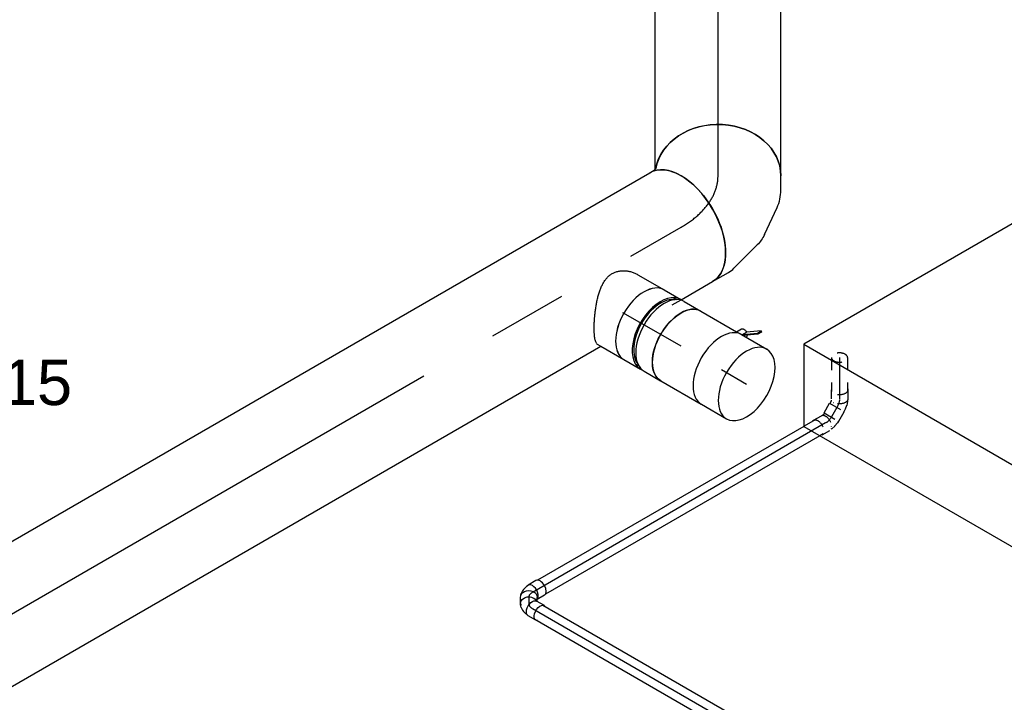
# Model space of a CAD drawing. Extents: x -238422 to 258194, y -34825 to 126331.
# Tile 81 of 239: x -23786 to -21827, y -26053 to -24696. Entities that reach past the tile are written whole.
import ezdxf
from ezdxf.enums import TextEntityAlignment as Align

# ---------------------------------------------------------------- set-up
doc = ezdxf.new("R2010")
doc.units = 0
doc.header["$LTSCALE"] = 50
doc.linetypes.add('CENTER2', pattern=[28.575, 19.05, -3.175, 3.175, -3.175])
doc.linetypes.add('STREEPJES', pattern=[0.1, 0.05, -0.05])
doc.layers.get('0').update_dxf_attribs({"linetype": 'CONTINUOUS'})
for name, color, linetype in [('WL524---_D', 153, 'CONTINUOUS'), ('WL524---_HARTLIJN', 8, 'CONTINUOUS'), ('WL570---_TOEVOER', 3, 'CONTINUOUS'), ('WL570---_TOEVOER_HL', 8, 'CONTINUOUS'), ('WL570---_TOEVOER_RST', 2, 'CONTINUOUS'), ('WL570---_TOEVOER_RST_HL', 1, 'CONTINUOUS'), ('WL5911--_D', 2, 'CONTINUOUS'), ('WM570---_TOEVOER_PR', 1, 'CONTINUOUS'), ('WM570---_TOEVOER_RST_PR', 1, 'CONTINUOUS')]:
    doc.layers.add(name, color=color, linetype=linetype)
doc.styles.add('BURO-018', font='ARIAL.TTF', dxfattribs={"height": 90})
doc.styles.add('BURO-025', font='ARIAL.TTF', dxfattribs={"height": 125})

# ---------------------------------------------------------------- blocks, each defined once
blk = doc.blocks.new('*U1431')
at = {"color": 0, "ltscale": 10}
for p, q in [((15, 16, -1607.1), (1303.6, 16, -1607.1)), ((15, -16, -1607.1), (1317.6, -16, -1607.1))]:
    blk.add_line(p, q, dxfattribs=at)
at = {"layer": 'WL524---_HARTLIJN', "linetype": 'CENTER2'}
blk.add_line((0, 0, -1607.1), (1329.8, 0, -1607.1), dxfattribs=at)
at = {"layer": 'WL524---_D', "color": 1, "style": 'BURO-018'}
blk.add_attdef('POSNR', text='', height=90, dxfattribs=at).set_placement((0, 0), align=Align.MIDDLE)
blk = doc.blocks.new('*U1432')
at = {"color": 0, "ltscale": 10}
for p, q in [((-1.5, 31, -1601.3), (-10.5, 15.5, -1601.3)), ((-9.6, 7.1, -1601.3), (-9.3, 6.5, -1601.3)), ((27.6, 14.2, -1601.3), (18.6, -1.3, -1601.3)), ((-5.3, -16, -1601.3), (-2.4, -16, -1601.3)), ((2, -15, -1601.3), (7.5, -12.5, -1601.3)), ((7.5, -12.5, -1601.3), (10.1, -10.7, -1601.3)), ((10.1, -10.7, -1601.3), (14.7, -6, -1601.3)), ((10.9, -4.8, -1601.3), (10.3, -4.8, -1601.3)), ((15.8, -4.6, -1601.3), (14.7, -6, -1601.3)), ((15.8, -4.6, -1601.3), (16.5, -3.5, -1601.3))]:
    blk.add_line(p, q, dxfattribs=at)
at = {"color": 0, "ltscale": 10, "extrusion": (8.93631e-32, -4.49688e-17, -1)}
for centre, start_param, end_param in [((13.1, 22.6, -1601.3), 0, 3.451437), ((4.1, 7.1, -1601.3), 0, 3.141593), ((13.1, 22.6, -1601.3), 5.973341, 6.280044)]:
    blk.add_ellipse(centre, major_axis=(14.5, -8.4), ratio=0.57735, start_param=start_param, end_param=end_param, dxfattribs=at)
at = {"color": 0, "ltscale": 10, "extrusion": (8.78224e-32, -4.49688e-17, -1)}
blk.add_ellipse((-3.6, 0, -1601.3), major_axis=(-3.5, 15.8), ratio=0.803023, start_param=2.966153, end_param=3.317032, dxfattribs=at)
at = {"layer": 'WL524---_HARTLIJN', "linetype": 'CENTER2'}
blk.add_line((-17.9, 0, -1601.3), (-5.3, 0, -1601.3), dxfattribs=at)
blk.add_ellipse((-5.3, 22.2, -1601.3), major_axis=(0, 22.2), ratio=0.57735, start_param=3.141593, end_param=3.926991, dxfattribs=at)
at = {"layer": 'WL524---_D', "color": 1, "style": 'BURO-018'}
blk.add_attdef('POSNR', text='', height=90, dxfattribs=at).set_placement((0, 0), align=Align.MIDDLE)
blk = doc.blocks.new('*U1433')
at = {"color": 0, "ltscale": 10}
for p, q in [((-7.6, 20.5, -1567.8), (-11.7, 13.4, -1567.8)), ((-26.1, 16.8, -1567.8), (-9.7, 16.8, -1567.8)), ((23.8, 7.6, -1567.8), (17.4, -3.4, -1567.8)), ((-26.1, -16.8, -1567.8), (-8.2, -16.8, -1567.8)), ((-7.5, -16, -1567.8), (-3.9, -16, -1567.8)), ((-2.2, -15.8, -1567.8), (-3.9, -16, -1567.8)), ((-2.2, -15.8, -1567.8), (4.2, -14.1, -1567.8)), ((4.2, -14.1, -1567.8), (7.1, -12.7, -1567.8)), ((7.1, -12.7, -1567.8), (12, -9.3, -1567.8)), ((14.6, -6.7, -1567.8), (12, -9.3, -1567.8))]:
    blk.add_line(p, q, dxfattribs=at)
for centre, start_param, end_param in [((-26.1, 0, -1567.8), 3.141593, 6.283185), ((-8.2, 0, -1567.8), 3.315818, 6.59303)]:
    blk.add_ellipse(centre, major_axis=(0, -16.8), ratio=0.57735, start_param=start_param, end_param=end_param, dxfattribs=at)
at = {"color": 0, "ltscale": 10, "extrusion": (3.41963e-17, -1.97432e-17, -1)}
for centre, start_param, end_param in [((2.9, 5, -1567.8), 0, 3.141593), ((9.2, 16, -1567.8), 0, 2.749748), ((9.2, 16, -1567.8), 5.946033, 6.280044)]:
    blk.add_ellipse(centre, major_axis=(14.5, -8.4), ratio=0.816497, start_param=start_param, end_param=end_param, dxfattribs=at)
at = {"layer": 'WL524---_HARTLIJN', "linetype": 'CENTER2'}
blk.add_ellipse((-16.6, 15.7, -1567.8), major_axis=(-19.2, 11.1), ratio=0.57735, start_param=2.356194, end_param=3.141593, dxfattribs=at)
at = {"layer": 'WL524---_D', "color": 1, "style": 'BURO-018'}
blk.add_attdef('POSNR', text='', height=90, dxfattribs=at).set_placement((0, 0), align=Align.MIDDLE)
blk = doc.blocks.new('*U1434')
at = {"color": 8, "linetype": 'STREEPJES', "ltscale": 10}
for p, q in [((15, 16, -1085.6), (22.7, 16, -1085.6)), ((15, -16, -1085.6), (41, -16, -1085.6))]:
    blk.add_line(p, q, dxfattribs=at)
at = {"color": 0, "ltscale": 10}
for p, q in [((22.7, 16, -1085.6), (652.9, 16, -1085.6)), ((41, -16, -1085.6), (652.9, -16, -1085.6))]:
    blk.add_line(p, q, dxfattribs=at)
at = {"layer": 'WL524---_HARTLIJN', "linetype": 'CENTER2'}
blk.add_line((0, 0, -1085.6), (673.8, 0, -1085.6), dxfattribs=at)
at = {"layer": 'WL524---_D', "color": 1, "style": 'BURO-018'}
blk.add_attdef('POSNR', text='', height=90, dxfattribs=at).set_placement((0, 0), align=Align.MIDDLE)
blk = doc.blocks.new('*U1435')
at = {"color": 8, "linetype": 'STREEPJES', "ltscale": 10}
for p, q in [((-9, 16, -1079.9), (-5.1, 16, -1079.9)), ((-5, 16, -1079.9), (3, 14.8, -1079.9)), ((3.3, 14.7, -1079.9), (3, 14.8, -1079.9)), ((3.3, 14.7, -1079.9), (10.7, 12.2, -1079.9)), ((7.1, 9.6, -1079.9), (6.5, 9.3, -1079.9)), ((10.7, 12.2, -1079.9), (11.4, 11.9, -1079.9)), ((11.4, 11.9, -1079.9), (12.5, 11.3, -1079.9)), ((31, 1.5, -1079.9), (15.5, 10.5, -1079.9)), ((-9, -16, -1079.9), (-7.5, -16, -1079.9)), ((-7.5, -16, -1079.9), (-4.4, -16.5, -1079.9)), ((-4.8, -10.9, -1079.9), (-4.8, -10.3, -1079.9)), ((-4.4, -16.5, -1079.9), (-3.2, -16.9, -1079.9)), ((14.2, -27.6, -1079.9), (-1.3, -18.6, -1079.9))]:
    blk.add_line(p, q, dxfattribs=at)
at = {"color": 8, "linetype": 'STREEPJES', "ltscale": 10, "extrusion": (2.03185e-17, 7.58296e-17, -1)}
for centre, start_param, end_param in [((7.1, -4.1, -1079.9), 0, 3.141593), ((22.6, -13.1, -1079.9), 0, 3.451437), ((22.6, -13.1, -1079.9), 5.973341, 6.280044)]:
    blk.add_ellipse(centre, major_axis=(-8.4, -14.5), ratio=0.57735, start_param=start_param, end_param=end_param, dxfattribs=at)
at = {"layer": 'WL524---_HARTLIJN', "linetype": 'CENTER2'}
blk.add_line((-31, 0, -1079.9), (-9.2, 0, -1079.9), dxfattribs=at)
at = {"layer": 'WL524---_HARTLIJN', "linetype": 'CENTER2', "extrusion": (2.03185e-17, 7.58296e-17, -1)}
blk.add_ellipse((-9.2, -12.8, -1079.9), major_axis=(22.2, 0), ratio=0.57735, start_param=4.712389, end_param=5.497787, dxfattribs=at)
at = {"layer": 'WL524---_D', "color": 1, "style": 'BURO-018'}
blk.add_attdef('POSNR', text='', height=90, dxfattribs=at).set_placement((0, 0), align=Align.MIDDLE)
blk = doc.blocks.new('*U1436')
at = {"color": 8, "linetype": 'STREEPJES', "ltscale": 10}
for p, q in [((0, 16, -1143.9), (67.5, 16, -1143.9)), ((0, -16, -1143.9), (67.5, -16, -1143.9))]:
    blk.add_line(p, q, dxfattribs=at)
for start_param, end_param in [(0, 3.141593), (3.141593, 6.283185)]:
    blk.add_ellipse((0, 0, -1143.9), major_axis=(0, 16), ratio=0.57735, start_param=start_param, end_param=end_param, dxfattribs=at)
at = {"layer": 'WL524---_HARTLIJN', "linetype": 'CENTER2'}
blk.add_line((0, 0, -1143.9), (82.5, 0, -1143.9), dxfattribs=at)
at = {"layer": 'WL524---_D', "color": 1, "style": 'BURO-018'}
blk.add_attdef('POSNR', text='', height=90, dxfattribs=at).set_placement((0, 0), align=Align.MIDDLE)
blk = doc.blocks.new('*U1437')
at = {"color": 8, "linetype": 'STREEPJES', "ltscale": 10}
for p, q in [((-26.1, 16.8, -1079.9), (-8.2, 16.8, -1079.9)), ((-5.2, 16, -1079.9), (-3.9, 16, -1079.9)), ((-3.1, 15.9, -1079.9), (-3.9, 16, -1079.9)), ((-3.1, 15.9, -1079.9), (4.5, 14.4, -1079.9)), ((-1.3, 11.9, -1079.9), (-1, 11.3, -1079.9)), ((0.3, -19.5, -1079.9), (17.1, 9.5, -1079.9)), ((4.5, 14.4, -1079.9), (4.8, 14.3, -1079.9)), ((4.8, 14.3, -1079.9), (12.4, 11.3, -1079.9)), ((12.4, 11.3, -1079.9), (16, 9.3, -1079.9)), ((17.1, 9.5, -1079.9), (16, 9.3, -1079.9)), ((36.1, -1.5, -1079.9), (17.1, 9.5, -1079.9)), ((-26.1, -16.8, -1079.9), (-8.2, -16.8, -1079.9)), ((-5.6, -16.2, -1079.9), (-4.4, -16.5, -1079.9)), ((-4.4, -16.5, -1079.9), (-1.5, -17.6, -1079.9)), ((-1.5, -17.6, -1079.9), (0, -18.5, -1079.9)), ((-1.3, -11.9, -1079.9), (-1, -11.3, -1079.9)), ((0.3, -19.5, -1079.9), (0, -18.5, -1079.9)), ((19.3, -30.5, -1079.9), (0.3, -19.5, -1079.9)), ((19.3, -30.5, -1079.9), (36.1, -1.5, -1079.9))]:
    blk.add_line(p, q, dxfattribs=at)
at = {"color": 8, "linetype": 'STREEPJES', "ltscale": 10, "extrusion": (-2.77556e-17, -1.11022e-16, -1)}
for centre, start_param, end_param in [((-26.1, 0, -1079.9), 0, 3.451437), ((-26.1, 0, -1079.9), 5.973341, 6.280044), ((-8.2, 0, -1079.9), 0, 3.141593)]:
    blk.add_ellipse(centre, major_axis=(0, 16.8), ratio=0.57735, start_param=start_param, end_param=end_param, dxfattribs=at)
at = {"layer": 'WL524---_HARTLIJN', "linetype": 'CENTER2', "extrusion": (-2.77556e-17, -1.11022e-16, -1)}
blk.add_ellipse((1.6, -15.7, -1079.9), major_axis=(19.2, -11.1), ratio=0.57735, start_param=3.926991, end_param=4.712389, dxfattribs=at)
at = {"layer": 'WL524---_D', "color": 1, "style": 'BURO-018'}
blk.add_attdef('POSNR', text='', height=90, dxfattribs=at).set_placement((0, 0), align=Align.MIDDLE)
blk = doc.blocks.new('*U1807')
at = {"color": 0, "ltscale": 10}
for p, q in [((-225.4, 278.6, -1083.4), (-333.2, 91.9, -1083.4)), ((160.8, 278.6, -1083.4), (-225.4, 278.6, -1083.4)), ((-32.3, -55.9, -1083.4), (-225.4, 278.6, -1083.4)), ((354, -55.9, -1083.4), (160.8, 278.6, -1083.4)), ((-430.7, 95.5, -1083.4), (-428.7, 99, -1083.4)), ((-329, 99, -1083.4), (-428.7, 99, -1083.4)), ((-428.7, 99, -1083.4), (-403.2, 54.8, -1083.4)), ((-430.7, 95.5, -1083.4), (-405.9, 52.6, -1083.4)), ((-152.7, -264.5, -1083.4), (-32.3, -55.9, -1083.4)), ((354, -55.9, -1083.4), (-32.3, -55.9, -1083.4)), ((233.5, -264.5, -1083.4), (354, -55.9, -1083.4)), ((-262.4, -74.4, -1083.4), (-152.7, -264.5, -1083.4)), ((-316.5, -102.4, -1083.4), (-187.8, -325.3, -1083.4)), ((-314.4, -98.8, -1083.4), (-185.8, -321.7, -1083.4)), ((300.1, -321.7, -1083.4), (250.3, -235.5, -1083.4)), ((-152.7, -264.5, -1083.4), (233.5, -264.5, -1083.4)), ((-185.8, -321.7, -1083.4), (-187.8, -325.3, -1083.4)), ((-187.8, -325.3, -1083.4), (298, -325.3, -1083.4)), ((-185.8, -321.7, -1083.4), (300.1, -321.7, -1083.4)), ((298, -325.3, -1083.4), (300.1, -321.7, -1083.4))]:
    blk.add_line(p, q, dxfattribs=at)
at = {"color": 8, "linetype": 'STREEPJES', "ltscale": 10}
for q in [(23.5, 182.1, -1083.4), (-11.9, 172.6, -1083.4), (69.8, 172.6, -1083.4), (-26.8, 146.7, -1083.4), (114.6, 146.7, -1083.4), (-17.4, 111.4, -1083.4), (14, 76, -1083.4), (58.8, 50.1, -1083.4), (105.1, 40.7, -1083.4), (140.5, 50.1, -1083.4), (155.4, 76, -1083.4), (145.9, 111.4, -1083.4)]:
    blk.add_line((64.3, 111.4, -1083.4), q, dxfattribs=at)
at = {"color": 0, "ltscale": 10}
blk.add_ellipse((64.3, 111.4, -1083.4), major_axis=(86.6, -50), ratio=0.57735, dxfattribs=at)
at = {"layer": 'WL570---_TOEVOER_RST_HL', "linetype": 'CENTER2'}
blk.add_circle((0, 0, -1083.4), 0.075, dxfattribs=at)
at = {"layer": 'WL570---_TOEVOER_RST', "color": 1, "style": 'BURO-018'}
for tag in ['MC', 'Q']:
    blk.add_attdef(tag, text='', height=90, dxfattribs=at).set_placement((0, 0), align=Align.MIDDLE)
at = {"layer": 'WM570---_TOEVOER_RST_PR', "color": 1, "style": 'BURO-018'}
blk.add_attdef('POSNR', text='', height=90, dxfattribs=at).set_placement((0, 0), align=Align.MIDDLE)
blk = doc.blocks.new('*U1880')
at = {"color": 2, "ltscale": 10}
for p, q in [((-285.8, 282.8, -1326.1), (-530.7, -141.4, -1326.1)), ((449.1, 282.8, -1326.1), (-285.8, 282.8, -1326.1)), ((-204.1, 141.4, -1326.1), (-285.8, 282.8, -1326.1)), ((530.7, 141.4, -1326.1), (449.1, 282.8, -1326.1)), ((-449.1, -282.8, -1326.1), (-204.1, 141.4, -1326.1)), ((530.7, 141.4, -1326.1), (-204.1, 141.4, -1326.1)), ((285.8, -282.8, -1326.1), (530.7, 141.4, -1326.1)), ((-530.7, -141.4, -1326.1), (-449.1, -282.8, -1326.1)), ((285.8, -282.8, -1326.1), (-449.1, -282.8, -1326.1))]:
    blk.add_line(p, q, dxfattribs=at)
at = {"layer": 'WL5911--_D', "color": 2, "style": 'BURO-025'}
blk.add_attdef('POSNR', text='', height=125, dxfattribs=at).set_placement((0, 0), align=Align.MIDDLE)
blk = doc.blocks.new('*U1881')
at = {"color": 0, "ltscale": 10}
for p, q in [((-11, 80, -1164.1), (49.2, 80, -1164.1)), ((72.9, 76, -1164.1), (81.1, 76, -1164.1)), ((72.9, -76, -1164.1), (81.1, -76, -1164.1)), ((-13.4, -80, -1164.1), (-3.9, -80, -1164.1)), ((-3.9, -80, -1164.1), (49.2, -80, -1164.1))]:
    blk.add_line(p, q, dxfattribs=at)
for centre, major_axis, start_param, end_param in [((49.2, 0, -1164.1), (0, -80), 3.141593, 6.283185), ((87.4, 0, -1164.1), (0, -76), 3.34014, 6.084638)]:
    blk.add_ellipse(centre, major_axis=major_axis, ratio=0.57735, start_param=start_param, end_param=end_param, dxfattribs=at)
blk.add_spline([(-13.4, -79.6, -1164.1), (-15.8, -78.4, -1164.1), (-18.4, -76.3, -1164.1), (-21.1, -73.5, -1164.1), (-24, -69.9, -1164.1), (-27, -65.7, -1164.1), (-30.2, -60.7, -1164.1), (-33.5, -55.1, -1164.1), (-36.9, -49, -1164.1), (-40.3, -42.3, -1164.1), (-43.7, -35.2, -1164.1), (-47, -27.8, -1164.1), (-50.2, -20.1, -1164.1), (-53.3, -12.1, -1164.1), (-56, -4.1, -1164.1), (-58.4, 4.1, -1164.1), (-60.3, 12.1, -1164.1), (-61.6, 20.1, -1164.1), (-62.3, 27.8, -1164.1), (-62.3, 35.2, -1164.1), (-61.5, 42.3, -1164.1), (-59.7, 49, -1164.1), (-57.1, 55.1, -1164.1), (-53.6, 60.7, -1164.1), (-49.2, 65.7, -1164.1), (-44, 69.9, -1164.1), (-38.2, 73.5, -1164.1), (-31.8, 76.3, -1164.1), (-25.1, 78.4, -1164.1), (-18.1, 79.6, -1164.1), (-11, 80, -1164.1)], degree=3, dxfattribs=at)
at = {"layer": 'WL570---_TOEVOER_HL', "linetype": 'CENTER2'}
blk.add_line((0, 0, -1164.1), (49.2, 0, -1164.1), dxfattribs=at)
at = {"layer": 'WM570---_TOEVOER_PR', "color": 1, "style": 'BURO-018'}
blk.add_attdef('POSNR', text='', height=90, dxfattribs=at).set_placement((0, 0), align=Align.MIDDLE)
blk = doc.blocks.new('*U1882')
at = {"color": 0, "ltscale": 10}
for p, q in [((-42.2, 80, -1228.8), (-4.1, 80, -1228.8)), ((4.1, 80, -1228.8), (42.2, 80, -1228.8)), ((-42.2, -80, -1228.8), (-4.1, -80, -1228.8)), ((4.1, -80, -1228.8), (42.2, -80, -1228.8))]:
    blk.add_line(p, q, dxfattribs=at)
for centre, major_axis, start_param, end_param in [((-42.2, 0, -1228.8), (0, -80), 3.141593, 6.283185), ((-4.1, 0, -1228.8), (0, -80), 3.141593, 6.371689), ((4.1, 0, -1228.8), (0, -80), 3.141593, 6.283185), ((42.2, 0, -1228.8), (0, -80), 3.141593, 6.283185), ((-4.1, 0, -1228.8), (0, -80), 3.053089, 3.138451), ((-4.1, 0, -1228.8), (0, -76), 3.34014, 6.084638)]:
    blk.add_ellipse(centre, major_axis=major_axis, ratio=0.57735, start_param=start_param, end_param=end_param, dxfattribs=at)
at = {"layer": 'WL570---_TOEVOER_HL', "linetype": 'CENTER2'}
blk.add_line((-42.2, 0, -1228.8), (42.2, 0, -1228.8), dxfattribs=at)
at = {"layer": 'WM570---_TOEVOER_PR', "color": 1, "style": 'BURO-018'}
blk.add_attdef('POSNR', text='', height=90, dxfattribs=at).set_placement((0, 0), align=Align.MIDDLE)
blk = doc.blocks.new('*U1883')
at = {"color": 2, "ltscale": 10}
for p, q in [((48.9, 81.8, -1291.7), (72.4, 98.4, -1291.7)), ((76.8, 105.9, -1291.7), (52.7, 89, -1291.7)), ((72.4, 98.4, -1291.7), (76.8, 105.9, -1291.7)), ((74.4, 96.7, -1291.7), (72.4, 98.4, -1291.7)), ((78.8, 104.3, -1291.7), (74.4, 96.7, -1291.7)), ((76.8, 105.9, -1291.7), (78.8, 104.3, -1291.7)), ((-46.7, 80, -1291.7), (35.2, 80, -1291.7)), ((35.2, 80, -1291.7), (40.7, 89.6, -1291.7)), ((35.2, 80, -1291.7), (46.7, 80, -1291.7)), ((48.4, 81.5, -1291.7), (52.7, 89, -1291.7)), ((48.4, 81.5, -1291.7), (48.9, 81.8, -1291.7)), ((50.2, 80, -1291.7), (48.4, 81.5, -1291.7)), ((74.4, 96.7, -1291.7), (50.6, 80, -1291.7)), ((-46.7, -80, -1291.7), (46.7, -80, -1291.7))]:
    blk.add_line(p, q, dxfattribs=at)
at = {"color": 2, "ltscale": 10, "extrusion": (-2.03185e-17, -7.58296e-17, -1)}
for centre, major_axis, start_param, end_param in [((-46.7, 0, -1291.7), (0, -80), 0, 3.141593), ((49, 84.9, -1291.7), (-8.26, 4.77), 0, 1.692399), ((49, 84.9, -1291.7), (-8.26, 4.77), 2.413666, 3.141593)]:
    blk.add_ellipse(centre, major_axis=major_axis, ratio=0.57735, start_param=start_param, end_param=end_param, dxfattribs=at)
at = {"color": 2, "ltscale": 10}
blk.add_ellipse((46.7, 0, -1291.7), major_axis=(0, -80), ratio=0.57735, start_param=3.141593, end_param=6.283185, dxfattribs=at)
at = {"layer": 'WL570---_TOEVOER', "color": 1, "style": 'BURO-018'}
blk.add_attdef('I', text='', height=90, dxfattribs=at).set_placement((0, 0), align=Align.MIDDLE)
at = {"layer": 'WM570---_TOEVOER_PR', "color": 1, "style": 'BURO-018'}
blk.add_attdef('POSNR', text='', height=90, dxfattribs=at).set_placement((0, 0), align=Align.MIDDLE)
blk = doc.blocks.new('*U1884')
at = {"color": 0, "ltscale": 10}
for p, q in [((0, 80, -1324.7), (57.9, 80, -1324.7)), ((0, -80, -1324.7), (57.9, -80, -1324.7))]:
    blk.add_line(p, q, dxfattribs=at)
for start_param, end_param in [(3.141593, 6.283185), (0, 3.141593)]:
    blk.add_ellipse((57.9, 0, -1324.7), major_axis=(0, -80), ratio=0.57735, start_param=start_param, end_param=end_param, dxfattribs=at)
at = {"layer": 'WL570---_TOEVOER_HL', "linetype": 'CENTER2'}
blk.add_line((0, 0, -1324.7), (57.9, 0, -1324.7), dxfattribs=at)
at = {"layer": 'WM570---_TOEVOER_PR', "color": 1, "style": 'BURO-018'}
blk.add_attdef('POSNR', text='', height=90, dxfattribs=at).set_placement((0, 0), align=Align.MIDDLE)
blk = doc.blocks.new('*U1887')
at = {"color": 0, "ltscale": 10}
for p, q in [((0, 125, -4037), (4401.7, 125, -4037)), ((0, -125, -4037), (4144.7, -125, -4037)), ((4329.5, -125, -4037), (4401.7, -125, -4037))]:
    blk.add_line(p, q, dxfattribs=at)
at = {"color": 8, "linetype": 'STREEPJES', "ltscale": 10}
blk.add_line((4309, -125, -4037), (4329.5, -125, -4037), dxfattribs=at)
at = {"color": 0, "ltscale": 10, "extrusion": (2.67592e-17, -7.95482e-17, -1)}
blk.add_ellipse((4401.7, 0, -4037), major_axis=(0, 125), ratio=0.57735, start_param=0, end_param=3.141593, dxfattribs=at)
at = {"layer": 'WL570---_TOEVOER_HL', "linetype": 'CENTER2'}
blk.add_line((0, 0, -4037), (4401.7, 0, -4037), dxfattribs=at)
at = {"layer": 'WM570---_TOEVOER_PR', "color": 1, "style": 'BURO-018'}
blk.add_attdef('POSNR', text='', height=90, dxfattribs=at).set_placement((0, 0), align=Align.MIDDLE)
blk = doc.blocks.new('*U1888')
at = {"color": 0, "ltscale": 10}
for p, q in [((-84.6, 125, -864.7), (-74.2, 125, -864.7)), ((-74.2, 125, -864.7), (-70.1, 126.1, -864.7)), ((123.9, -35.4, -864.7), (138.2, -10.7, -864.7)), ((51.4, -95.7, -864.7), (100.1, -61.5, -864.7)), ((-34.5, -123.2, -864.7), (28.8, -106.2, -864.7)), ((-84.6, -125, -864.7), (-48.2, -125, -864.7))]:
    blk.add_line(p, q, dxfattribs=at)
at = {"color": 0, "ltscale": 10, "extrusion": (2.67592e-17, -7.95482e-17, -1)}
for centre, major_axis, ratio, start_param, end_param in [((29.9, 51.8, -864.7), (-108.3, 62.5), 0.816497, 0.140779, 3.141593), ((-12.7, 12.1, -864.7), (53.3, -114), 0.750739, 6.150885, 6.415485)]:
    blk.add_ellipse(centre, major_axis=major_axis, ratio=ratio, start_param=start_param, end_param=end_param, dxfattribs=at)
at = {"color": 0, "ltscale": 10}
for centre, major_axis, ratio, start_param, end_param in [((-84.6, 0, -864.7), (0, 125), 0.57735, 3.141593, 6.283185), ((20.4, 35.3, -864.7), (-93, 85.1), 0.803023, 2.966153, 3.317032), ((-57.7, 0, -864.7), (16.4, -124.5), 0.646887, 6.198226, 6.368145)]:
    blk.add_ellipse(centre, major_axis=major_axis, ratio=ratio, start_param=start_param, end_param=end_param, dxfattribs=at)
at = {"layer": 'WL570---_TOEVOER_HL', "linetype": 'CENTER2'}
blk.add_ellipse((-186.7, 176.9, -864.7), major_axis=(216.6, -125.1), ratio=0.57735, start_param=5.497787, end_param=6.283185, dxfattribs=at)
at = {"layer": 'WM570---_TOEVOER_PR', "color": 1, "style": 'BURO-018'}
blk.add_attdef('POSNR', text='', height=90, dxfattribs=at).set_placement((0, 0), align=Align.MIDDLE)
blk = doc.blocks.new('*U1889')
at = {"color": 0, "ltscale": 10}
for p, q in [((13.1, 125, -780.1), (359.2, 125, -780.1)), ((0, -125, -780.1), (359.2, -125, -780.1))]:
    blk.add_line(p, q, dxfattribs=at)
blk.add_ellipse((0, 0, -780.1), major_axis=(0, 125), ratio=0.816497, start_param=3.141593, end_param=6.142406, dxfattribs=at)
at = {"color": 0, "ltscale": 10, "extrusion": (1.38725e-32, 9.05604e-17, -1)}
blk.add_ellipse((359.2, 0, -780.1), major_axis=(0, 125), ratio=0.816497, start_param=0, end_param=3.141593, dxfattribs=at)
at = {"layer": 'WL570---_TOEVOER_HL', "linetype": 'CENTER2'}
blk.add_line((0, 0, -780.1), (359.2, 0, -780.1), dxfattribs=at)
at = {"layer": 'WM570---_TOEVOER_PR', "color": 1, "style": 'BURO-018'}
blk.add_attdef('POSNR', text='', height=90, dxfattribs=at).set_placement((0, 0), align=Align.MIDDLE)

msp = doc.modelspace()

# ---------------------------------------------------------------- block references
at = {"layer": 'WL524---_D'}
for name, p, rotation in [('*U1436', (-22155.2357, -25367.45303, 1143.94563), 270), ('*U1437', (-22155.2357, -25458.09119, 1079.85477), 270), ('*U1435', (-22175.7357, -25493.59823, 1079.85477), 240.0000000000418), ('*U1434', (-22182.80677, -25497.68071, 1085.62828), 209.9999999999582), ('*U1433', (-22773.38749, -25838.65265, 1567.83542), 209.9999999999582), ('*U1432', (-22773.38749, -25862.32401, 1601.31178), 270), ('*U1431', (-22766.31642, -25866.4065, 1607.08528), 330.0000000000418)]:
    msp.add_blockref(name, p, dxfattribs=dict(at, rotation=rotation))
at = {"layer": 'WL570---_TOEVOER'}
for name, p, rotation in [('*U1889', (-22396.85876, -25006.09818, 780.13702), 90), ('*U1888', (-22396.85876, -25065.91167, 864.72607), 29.99999999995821), ('*U1887', (-26282.08297, -27309.04691, 4036.99835), 29.99999999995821), ('*U1881', (-22586.75309, -25277.60929, 1164.11171), 330.0000000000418), ('*U1882', (-22507.55713, -25323.33309, 1228.77494), 330.0000000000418), ('*U1883', (-22430.51785, -25367.81175, 1291.67725), 330.0000000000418), ('*U1884', (-22390.03599, -25391.18396, 1324.73055), 330.0000000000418)]:
    msp.add_blockref(name, p, dxfattribs=dict(at, rotation=rotation))
at = {"layer": 'WL570---_TOEVOER_RST'}
ref = msp.add_blockref('*U1807', (-24551.54806, -25486.88503, 1083.35125), dxfattribs=dict(at, rotation=29.99999999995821))
ref.add_attrib('Q', '215', dxfattribs={"color": 1, "height": 90, "style": 'BURO-018'}).set_placement((-23787.02057, -25416.99082), align=Align.MIDDLE)
ref.add_attrib('MC', 'J', dxfattribs={"color": 1, "height": 90, "style": 'BURO-018'}).set_placement((-24108.75415, -24859.7319), align=Align.MIDDLE)
at = {"layer": 'WL5911--_D', "rotation": 150.0000000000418}
msp.add_blockref('*U1880', (-21696.02222, -25484.02664, 1326.12612), dxfattribs=at)

doc.saveas('drawing.dxf')
